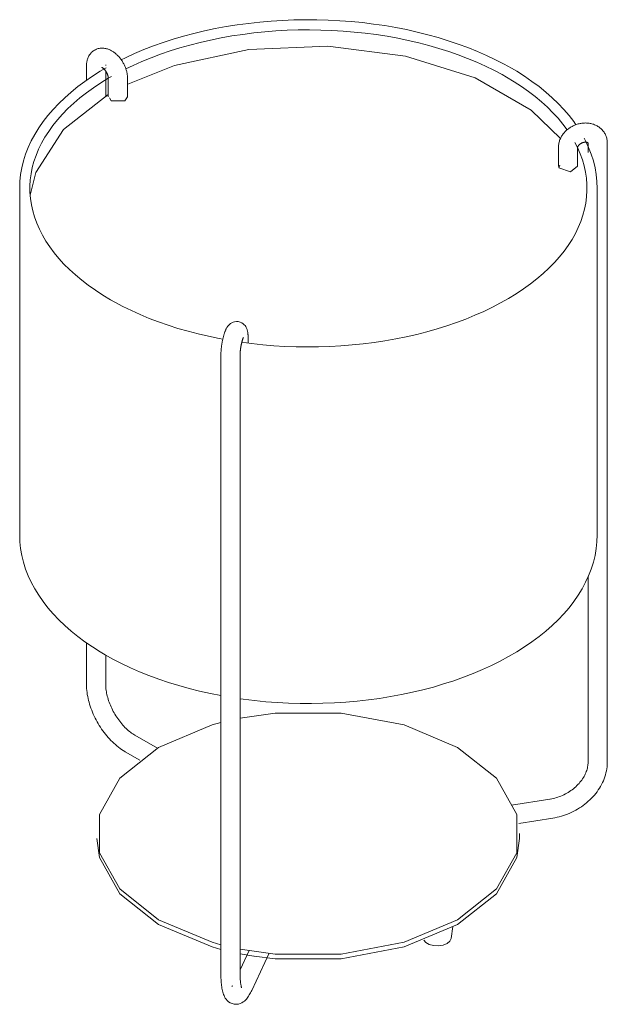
# Model space of a CAD drawing. Header units: millimetres. Extents: x 6263 to 8162, y 1041 to 6670.
# Tile 3 of 4: x 7316 to 7622, y 4686 to 5199. Entities that reach past the tile are written whole.
import ezdxf

# ---------------------------------------------------------------- set-up
doc = ezdxf.new("R2010")
doc.units = ezdxf.units.MM
doc.layers.add('E-LITE-EQPM', color=7, linetype='Continuous', lineweight=20)

# ---------------------------------------------------------------- blocks, each defined once
blk = doc.blocks.new('24020-31 - 24020-31 RUM Black_beige table lamp-408374-Isometrico 2 PDF')
at = {"layer": 'E-LITE-EQPM', "lineweight": 9}
for p, q in [((2316.76, 5175.4), (2316.76, 5167.59)), ((2326.76, 5159.14), (2326.76, 5172.59)), ((2328.07, 5168.87), (2328.07, 5159.07)), ((2338.07, 5159.07), (2338.07, 5168.87)), ((2336.61, 5157.03), (2338.07, 5159.07)), ((2577.75, 5135.03), (2577.75, 5130.09)), ((2587.75, 4812.51), (2587.75, 5135.03)), ((2562.29, 5132.64), (2562.29, 5122.84)), ((2572.29, 5122.84), (2572.29, 5132.64)), ((2562.47, 5122.09), (2563.11, 5123.5)), ((2281.99, 5111.41), (2281.99, 4930.96)), ((2582.49, 4930.96), (2582.49, 5111.41)), ((2400.83, 5030.83), (2400.83, 5033.64)), ((2386.69, 5024.72), (2386.69, 4702.2)), ((2396.69, 4702.2), (2396.69, 5024.72)), ((2577.75, 4909.39), (2577.75, 4812.51)), ((2316.76, 4874.75), (2316.76, 4852.89)), ((2326.76, 4852.89), (2326.76, 4868.36)), ((2353.73, 4819.79), (2341.93, 4826.6)), ((2336.93, 4817.94), (2344.41, 4813.62)), ((2557.84, 4793.3), (2537.92, 4790.22)), ((2541.65, 4780.68), (2559.37, 4783.42)), ((2542.07, 4772.87), (2542.07, 4775.32)), ((2506.47, 4720.7), (2507.3, 4726.89)), ((2401.37, 4714.53), (2396.65, 4704.35)), ((2402.7, 4693.63), (2411.71, 4713.05)), ((2403.89, 4711.49), (2396.62, 4712.76))]:
    blk.add_line(p, q, dxfattribs=at)
for points in [[(2334.76, 5178.34, 0), (2337.05, 5179.48, 0), (2341.75, 5181.63, 0), (2346.59, 5183.68, 0), (2351.57, 5185.6, 0), (2356.67, 5187.41, 0), (2361.89, 5189.1, 0), (2367.22, 5190.67, 0), (2372.65, 5192.11, 0), (2378.17, 5193.42, 0), (2383.78, 5194.61, 0), (2389.47, 5195.66, 0), (2395.22, 5196.58, 0), (2401.03, 5197.37, 0), (2406.89, 5198.02, 0), (2412.79, 5198.54, 0), (2418.72, 5198.92, 0), (2424.67, 5199.17, 0), (2430.63, 5199.27, 0), (2436.59, 5199.24, 0), (2442.55, 5199.07, 0), (2448.49, 5198.76, 0), (2454.41, 5198.32, 0), (2460.29, 5197.74, 0), (2466.13, 5197.02, 0), (2471.91, 5196.18, 0), (2477.64, 5195.19, 0), (2483.29, 5194.08, 0), (2488.86, 5192.83, 0), (2494.34, 5191.46, 0), (2499.73, 5189.96, 0), (2505.01, 5188.34, 0), (2510.17, 5186.59, 0), (2515.22, 5184.73, 0), (2520.13, 5182.75, 0), (2524.91, 5180.66, 0), (2529.54, 5178.45, 0), (2534.02, 5176.14, 0), (2537.94, 5173.96, 0)], [(2337.14, 5173.62, 0), (2340.98, 5175.47, 0), (2345.58, 5177.52, 0), (2350.33, 5179.46, 0), (2355.21, 5181.29, 0), (2360.21, 5183.01, 0), (2365.33, 5184.61, 0), (2370.57, 5186.09, 0), (2375.9, 5187.45, 0), (2381.32, 5188.69, 0), (2386.83, 5189.8, 0), (2392.42, 5190.78, 0), (2398.06, 5191.64, 0), (2403.77, 5192.36, 0), (2409.52, 5192.95, 0), (2415.31, 5193.41, 0), (2421.12, 5193.73, 0), (2426.95, 5193.92, 0), (2432.79, 5193.98, 0), (2438.64, 5193.9, 0), (2444.47, 5193.68, 0), (2450.28, 5193.33, 0), (2456.06, 5192.85, 0), (2461.8, 5192.23, 0), (2467.49, 5191.48, 0), (2473.13, 5190.61, 0), (2478.7, 5189.6, 0), (2484.19, 5188.46, 0), (2489.6, 5187.2, 0), (2494.92, 5185.82, 0), (2500.13, 5184.31, 0), (2505.23, 5182.69, 0), (2510.21, 5180.95, 0), (2515.07, 5179.1, 0), (2519.78, 5177.14, 0), (2524.36, 5175.07, 0), (2528.78, 5172.9, 0), (2533.05, 5170.64, 0), (2535.29, 5169.37, 0)], [(2563.45, 5137.32, 0), (2548.14, 5152.09, 0), (2518.96, 5168.94, 0), (2482.74, 5180.36, 0), (2442.41, 5185.42, 0), (2401.24, 5183.72, 0), (2362.57, 5175.39, 0), (2338.21, 5165.71, 0)], [(2320.91, 5183.4, 0), (2320.46, 5183.11, 0), (2320.03, 5182.8, 0), (2319.63, 5182.47, 0), (2319.25, 5182.11, 0), (2318.91, 5181.73, 0), (2318.59, 5181.33, 0), (2318.3, 5180.92, 0), (2318.03, 5180.5, 0), (2317.8, 5180.07, 0), (2317.6, 5179.64, 0), (2317.42, 5179.2, 0), (2317.26, 5178.76, 0), (2317.13, 5178.32, 0), (2317.02, 5177.87, 0), (2316.93, 5177.43, 0), (2316.86, 5176.99, 0), (2316.81, 5176.55, 0), (2316.78, 5176.12, 0), (2316.76, 5175.68, 0), (2316.76, 5175.4, 0)], [(2320.91, 5183.4, 0), (2321.38, 5183.64, 0), (2321.87, 5183.86, 0), (2322.36, 5184.04, 0), (2322.86, 5184.19, 0), (2323.36, 5184.3, 0), (2323.87, 5184.38, 0), (2324.37, 5184.42, 0), (2324.86, 5184.44, 0), (2325.35, 5184.43, 0), (2325.83, 5184.39, 0), (2326.3, 5184.32, 0), (2326.76, 5184.24, 0), (2327.2, 5184.13, 0), (2327.64, 5184.01, 0), (2328.07, 5183.86, 0), (2328.48, 5183.7, 0), (2328.89, 5183.53, 0), (2329.29, 5183.34, 0), (2329.67, 5183.13, 0), (2330.05, 5182.92, 0), (2330.42, 5182.69, 0), (2330.78, 5182.45, 0), (2331.13, 5182.2, 0), (2331.47, 5181.94, 0), (2331.81, 5181.67, 0), (2332.14, 5181.39, 0), (2332.46, 5181.1, 0), (2332.77, 5180.81, 0), (2333.07, 5180.5, 0), (2333.37, 5180.19, 0), (2333.66, 5179.87, 0), (2333.94, 5179.54, 0), (2334.21, 5179.2, 0), (2334.48, 5178.86, 0), (2334.74, 5178.51, 0), (2334.99, 5178.15, 0), (2335.23, 5177.79, 0), (2335.46, 5177.42, 0), (2335.68, 5177.05, 0), (2335.9, 5176.67, 0), (2336.11, 5176.29, 0), (2336.3, 5175.9, 0), (2336.49, 5175.51, 0), (2336.67, 5175.11, 0), (2336.84, 5174.71, 0), (2337, 5174.31, 0), (2337.15, 5173.9, 0), (2337.29, 5173.49, 0), (2337.42, 5173.08, 0), (2337.54, 5172.66, 0), (2337.65, 5172.25, 0), (2337.74, 5171.83, 0), (2337.83, 5171.4, 0), (2337.9, 5170.98, 0), (2337.96, 5170.55, 0), (2338.01, 5170.13, 0), (2338.04, 5169.7, 0), (2338.06, 5169.26, 0), (2338.07, 5168.87, 0)], [(2326.78, 5175.68, 0), (2326.77, 5175.66, 0), (2326.77, 5175.62, 0), (2326.76, 5175.57, 0), (2326.76, 5175.5, 0), (2326.76, 5175.42, 0), (2326.76, 5175.4, 0)], [(2281.99, 5111.41, 0), (2282.11, 5115, 0), (2282.48, 5118.58, 0), (2283.1, 5122.15, 0), (2283.97, 5125.7, 0), (2285.08, 5129.22, 0), (2286.43, 5132.7, 0), (2288.01, 5136.14, 0), (2289.83, 5139.53, 0), (2291.88, 5142.88, 0), (2294.15, 5146.16, 0), (2296.64, 5149.38, 0), (2299.35, 5152.54, 0), (2302.26, 5155.62, 0), (2305.39, 5158.62, 0), (2308.71, 5161.55, 0), (2312.22, 5164.39, 0), (2315.93, 5167.15, 0), (2319.81, 5169.81, 0), (2323.87, 5172.38, 0), (2326.97, 5174.19, 0)], [(2329.19, 5053.44, 0), (2325.18, 5055.85, 0), (2321.35, 5058.35, 0), (2317.69, 5060.93, 0), (2314.23, 5063.59, 0), (2310.95, 5066.32, 0), (2307.88, 5069.12, 0), (2305, 5071.98, 0), (2302.33, 5074.9, 0), (2299.88, 5077.88, 0), (2297.63, 5080.9, 0), (2295.6, 5083.96, 0), (2293.79, 5087.06, 0), (2292.2, 5090.18, 0), (2290.83, 5093.34, 0), (2289.68, 5096.52, 0), (2288.76, 5099.71, 0), (2288.06, 5102.92, 0), (2287.58, 5106.14, 0), (2287.33, 5109.36, 0), (2287.3, 5112.59, 0), (2287.49, 5115.81, 0), (2287.91, 5119.03, 0), (2288.55, 5122.24, 0), (2289.41, 5125.44, 0), (2290.5, 5128.62, 0), (2291.81, 5131.78, 0), (2293.34, 5134.92, 0), (2295.09, 5138.03, 0), (2297.06, 5141.1, 0), (2299.25, 5144.13, 0), (2301.65, 5147.12, 0), (2304.26, 5150.05, 0), (2307.08, 5152.93, 0), (2310.1, 5155.75, 0), (2313.32, 5158.5, 0), (2316.74, 5161.18, 0), (2320.34, 5163.78, 0), (2324.13, 5166.3, 0), (2328.09, 5168.73, 0), (2329.67, 5169.62, 0)], [(2324.65, 5174.46, 0), (2324.66, 5174.46, 0), (2324.68, 5174.45, 0), (2324.72, 5174.44, 0), (2324.77, 5174.42, 0), (2324.83, 5174.39, 0), (2324.89, 5174.35, 0), (2324.97, 5174.3, 0), (2325.06, 5174.25, 0), (2325.15, 5174.18, 0), (2325.25, 5174.11, 0), (2325.36, 5174.03, 0), (2325.47, 5173.94, 0), (2325.58, 5173.84, 0), (2325.7, 5173.73, 0), (2325.82, 5173.62, 0), (2325.94, 5173.49, 0), (2326.06, 5173.36, 0), (2326.18, 5173.22, 0), (2326.3, 5173.08, 0), (2326.42, 5172.93, 0), (2326.54, 5172.77, 0), (2326.66, 5172.61, 0), (2326.77, 5172.45, 0), (2326.88, 5172.28, 0), (2326.99, 5172.1, 0), (2327.09, 5171.93, 0), (2327.19, 5171.75, 0), (2327.29, 5171.57, 0), (2327.38, 5171.39, 0), (2327.47, 5171.2, 0), (2327.55, 5171.02, 0), (2327.62, 5170.84, 0), (2327.69, 5170.66, 0), (2327.75, 5170.49, 0), (2327.81, 5170.31, 0), (2327.86, 5170.14, 0), (2327.91, 5169.98, 0), (2327.95, 5169.82, 0), (2327.98, 5169.67, 0), (2328.01, 5169.52, 0), (2328.03, 5169.38, 0), (2328.05, 5169.25, 0), (2328.06, 5169.13, 0), (2328.07, 5169.02, 0), (2328.07, 5168.92, 0), (2328.07, 5168.87, 0)], [(2571.46, 5144.52, 0), (2570.33, 5146.16, 0), (2567.84, 5149.38, 0), (2565.13, 5152.54, 0), (2562.21, 5155.62, 0), (2559.09, 5158.62, 0), (2555.77, 5161.55, 0), (2552.26, 5164.39, 0), (2548.55, 5167.15, 0), (2544.67, 5169.81, 0), (2540.6, 5172.38, 0), (2537.94, 5173.96, 0)], [(2535.29, 5169.37, 0), (2539.3, 5166.96, 0), (2543.13, 5164.47, 0), (2546.78, 5161.89, 0), (2550.25, 5159.23, 0), (2553.53, 5156.5, 0), (2556.6, 5153.7, 0), (2559.48, 5150.83, 0), (2562.14, 5147.91, 0), (2564.6, 5144.94, 0), (2566.85, 5141.92, 0), (2566.91, 5141.83, 0)], [(2287.44, 5107.94, 0), (2290.38, 5119.71, 0), (2304.8, 5142.04, 0), (2328.03, 5160.23, 0)], [(2336.61, 5157.03, 0), (2329.53, 5157.03, 0), (2328.65, 5158.56, 0)], [(2586.81, 5139.3, 0), (2586.59, 5139.76, 0), (2586.34, 5140.2, 0), (2586.07, 5140.63, 0), (2585.78, 5141.04, 0), (2585.47, 5141.44, 0), (2585.15, 5141.82, 0), (2584.8, 5142.18, 0), (2584.44, 5142.53, 0), (2584.06, 5142.85, 0), (2583.67, 5143.16, 0), (2583.27, 5143.45, 0), (2582.86, 5143.72, 0), (2582.43, 5143.97, 0), (2582, 5144.19, 0), (2581.56, 5144.4, 0), (2581.11, 5144.59, 0), (2580.65, 5144.77, 0), (2580.19, 5144.92, 0), (2579.73, 5145.05, 0), (2579.26, 5145.16, 0), (2578.79, 5145.26, 0), (2578.31, 5145.34, 0), (2577.84, 5145.4, 0), (2577.36, 5145.44, 0), (2576.88, 5145.46, 0), (2576.4, 5145.47, 0), (2575.92, 5145.46, 0), (2575.44, 5145.44, 0), (2574.97, 5145.4, 0), (2574.49, 5145.34, 0), (2574.02, 5145.27, 0), (2573.55, 5145.18, 0), (2573.09, 5145.07, 0), (2572.62, 5144.95, 0), (2572.16, 5144.82, 0), (2571.71, 5144.67, 0), (2571.26, 5144.51, 0), (2570.82, 5144.33, 0), (2570.38, 5144.14, 0), (2569.95, 5143.94, 0), (2569.52, 5143.72, 0), (2569.1, 5143.49, 0), (2568.69, 5143.25, 0), (2568.29, 5142.99, 0), (2567.9, 5142.72, 0), (2567.51, 5142.44, 0), (2567.13, 5142.14, 0), (2566.77, 5141.84, 0), (2566.41, 5141.52, 0), (2566.07, 5141.19, 0), (2565.73, 5140.84, 0), (2565.41, 5140.49, 0), (2565.1, 5140.12, 0), (2564.8, 5139.75, 0), (2564.52, 5139.36, 0), (2564.25, 5138.96, 0), (2564, 5138.56, 0), (2563.76, 5138.14, 0), (2563.53, 5137.71, 0), (2563.32, 5137.28, 0), (2563.13, 5136.83, 0), (2562.96, 5136.38, 0), (2562.8, 5135.92, 0), (2562.67, 5135.45, 0), (2562.55, 5134.97, 0), (2562.46, 5134.49, 0), (2562.38, 5134, 0), (2562.33, 5133.51, 0), (2562.3, 5133.02, 0), (2562.29, 5132.64, 0)], [(2587.75, 5135.03, 0), (2587.74, 5135.53, 0), (2587.7, 5136.02, 0), (2587.64, 5136.52, 0), (2587.56, 5137.02, 0), (2587.45, 5137.51, 0), (2587.31, 5138, 0), (2587.15, 5138.48, 0), (2586.97, 5138.95, 0), (2586.81, 5139.3, 0)], [(2570.94, 5135.26, 0), (2572.28, 5132.63, 0), (2573.65, 5129.48, 0), (2574.79, 5126.3, 0), (2575.72, 5123.1, 0), (2576.42, 5119.9, 0), (2576.89, 5116.68, 0), (2577.15, 5113.46, 0), (2577.18, 5110.23, 0), (2576.98, 5107.01, 0), (2576.57, 5103.79, 0), (2575.93, 5100.58, 0), (2575.06, 5097.38, 0), (2573.98, 5094.2, 0), (2572.67, 5091.03, 0), (2571.14, 5087.9, 0), (2569.39, 5084.79, 0), (2567.42, 5081.72, 0), (2565.23, 5078.69, 0), (2562.83, 5075.7, 0), (2560.22, 5072.77, 0), (2557.4, 5069.89, 0), (2554.38, 5067.07, 0), (2551.15, 5064.32, 0), (2547.74, 5061.64, 0), (2544.14, 5059.04, 0), (2540.35, 5056.52, 0), (2536.39, 5054.09, 0), (2532.25, 5051.74, 0), (2527.95, 5049.49, 0), (2523.5, 5047.35, 0), (2518.9, 5045.3, 0), (2514.15, 5043.36, 0), (2509.27, 5041.53, 0), (2504.27, 5039.81, 0), (2499.14, 5038.21, 0), (2493.91, 5036.73, 0), (2488.58, 5035.37, 0), (2483.15, 5034.13, 0), (2477.64, 5033.02, 0), (2472.06, 5032.03, 0), (2466.41, 5031.18, 0), (2460.71, 5030.46, 0), (2454.96, 5029.87, 0), (2449.17, 5029.41, 0), (2443.36, 5029.08, 0), (2437.52, 5028.89, 0), (2431.68, 5028.84, 0), (2425.84, 5028.92, 0), (2420.01, 5029.13, 0), (2414.2, 5029.48, 0), (2408.42, 5029.97, 0), (2402.68, 5030.58, 0), (2397.43, 5031.27, 0)], [(2572.29, 5132.64, 0), (2572.3, 5132.66, 0), (2572.3, 5132.7, 0), (2572.3, 5132.74, 0), (2572.31, 5132.78, 0), (2572.32, 5132.83, 0), (2572.33, 5132.89, 0), (2572.35, 5132.95, 0), (2572.38, 5133.02, 0), (2572.41, 5133.09, 0), (2572.44, 5133.17, 0), (2572.48, 5133.25, 0), (2572.53, 5133.34, 0), (2572.58, 5133.43, 0), (2572.64, 5133.52, 0), (2572.7, 5133.61, 0), (2572.78, 5133.71, 0), (2572.85, 5133.81, 0), (2572.94, 5133.91, 0), (2573.03, 5134.01, 0), (2573.13, 5134.11, 0), (2573.23, 5134.2, 0), (2573.34, 5134.3, 0), (2573.46, 5134.4, 0), (2573.58, 5134.49, 0), (2573.71, 5134.58, 0), (2573.84, 5134.67, 0), (2573.97, 5134.75, 0), (2574.11, 5134.83, 0), (2574.25, 5134.91, 0), (2574.4, 5134.98, 0), (2574.55, 5135.05, 0), (2574.69, 5135.12, 0), (2574.84, 5135.18, 0), (2575, 5135.23, 0), (2575.15, 5135.28, 0), (2575.3, 5135.32, 0), (2575.45, 5135.36, 0), (2575.6, 5135.39, 0), (2575.75, 5135.42, 0), (2575.89, 5135.44, 0), (2576.03, 5135.45, 0), (2576.17, 5135.46, 0), (2576.31, 5135.47, 0), (2576.44, 5135.47, 0), (2576.57, 5135.47, 0), (2576.69, 5135.46, 0), (2576.8, 5135.45, 0), (2576.91, 5135.44, 0), (2577.01, 5135.42, 0), (2577.11, 5135.4, 0), (2577.2, 5135.38, 0), (2577.28, 5135.35, 0), (2577.35, 5135.33, 0), (2577.42, 5135.3, 0), (2577.48, 5135.27, 0), (2577.53, 5135.25, 0), (2577.58, 5135.22, 0), (2577.62, 5135.2, 0), (2577.65, 5135.18, 0), (2577.67, 5135.16, 0), (2577.7, 5135.14, 0), (2577.71, 5135.13, 0), (2577.72, 5135.12, 0), (2577.73, 5135.11, 0), (2577.74, 5135.1, 0), (2577.74, 5135.1, 0), (2577.74, 5135.09, 0), (2577.74, 5135.09, 0)], [(2582.49, 5111.41, 0), (2582.37, 5115, 0), (2582, 5118.58, 0), (2581.38, 5122.15, 0), (2580.51, 5125.7, 0), (2579.4, 5129.22, 0), (2578.05, 5132.7, 0), (2576.47, 5136.14, 0), (2575.74, 5137.49, 0)], [(2577.74, 5135.1, 0), (2577.74, 5135.1, 0), (2577.74, 5135.09, 0), (2577.74, 5135.09, 0), (2577.75, 5135.08, 0), (2577.75, 5135.07, 0), (2577.75, 5135.05, 0), (2577.75, 5135.03, 0)], [(2562.47, 5122.09, 0), (2568.59, 5120.05, 0), (2572.28, 5123.03, 0)], [(2387.69, 5032.87, 0), (2385.78, 5033.22, 0), (2380.29, 5034.35, 0), (2374.88, 5035.62, 0), (2369.56, 5037, 0), (2364.35, 5038.51, 0), (2359.25, 5040.13, 0), (2354.27, 5041.87, 0), (2349.41, 5043.72, 0), (2344.69, 5045.68, 0), (2340.12, 5047.75, 0), (2335.69, 5049.91, 0), (2331.43, 5052.18, 0), (2329.19, 5053.44, 0)], [(2395.75, 5042.03, 0), (2394.75, 5042.09, 0), (2393.81, 5041.97, 0), (2392.99, 5041.73, 0), (2392.31, 5041.42, 0), (2391.76, 5041.07, 0), (2391.31, 5040.73, 0), (2390.94, 5040.39, 0), (2390.64, 5040.07, 0), (2390.38, 5039.76, 0), (2390.16, 5039.46, 0), (2389.96, 5039.16, 0), (2389.78, 5038.88, 0), (2389.62, 5038.6, 0), (2389.47, 5038.32, 0), (2389.33, 5038.04, 0), (2389.2, 5037.76, 0), (2389.07, 5037.48, 0), (2388.95, 5037.19, 0), (2388.84, 5036.91, 0), (2388.73, 5036.62, 0), (2388.62, 5036.32, 0), (2388.52, 5036.02, 0), (2388.41, 5035.71, 0), (2388.32, 5035.41, 0), (2388.22, 5035.09, 0), (2388.13, 5034.77, 0), (2388.04, 5034.45, 0), (2387.95, 5034.12, 0), (2387.87, 5033.79, 0), (2387.78, 5033.45, 0), (2387.7, 5033.11, 0), (2387.63, 5032.77, 0), (2387.55, 5032.42, 0), (2387.48, 5032.07, 0), (2387.41, 5031.72, 0), (2387.34, 5031.37, 0), (2387.28, 5031.01, 0), (2387.22, 5030.66, 0), (2387.16, 5030.3, 0), (2387.11, 5029.94, 0), (2387.06, 5029.58, 0), (2387.01, 5029.22, 0), (2386.96, 5028.87, 0), (2386.92, 5028.51, 0), (2386.88, 5028.16, 0), (2386.85, 5027.8, 0), (2386.81, 5027.45, 0), (2386.79, 5027.1, 0), (2386.76, 5026.75, 0), (2386.74, 5026.41, 0), (2386.72, 5026.07, 0), (2386.71, 5025.73, 0), (2386.7, 5025.4, 0), (2386.69, 5025.07, 0), (2386.69, 5024.74, 0), (2386.69, 5024.72, 0)], [(2395.75, 5042.03, 0), (2396.72, 5041.78, 0), (2397.58, 5041.39, 0), (2398.29, 5040.91, 0), (2398.84, 5040.41, 0), (2399.26, 5039.91, 0), (2399.58, 5039.45, 0), (2399.83, 5039.02, 0), (2400.02, 5038.62, 0), (2400.18, 5038.24, 0), (2400.3, 5037.89, 0), (2400.4, 5037.55, 0), (2400.48, 5037.22, 0), (2400.55, 5036.91, 0), (2400.61, 5036.59, 0), (2400.66, 5036.29, 0), (2400.7, 5035.98, 0), (2400.74, 5035.67, 0), (2400.76, 5035.37, 0), (2400.79, 5035.06, 0), (2400.8, 5034.75, 0), (2400.82, 5034.43, 0), (2400.83, 5034.12, 0), (2400.83, 5033.79, 0), (2400.83, 5033.64, 0)], [(2398.37, 5033.75, 0), (2398.36, 5033.73, 0), (2398.34, 5033.7, 0), (2398.31, 5033.64, 0), (2398.27, 5033.56, 0), (2398.23, 5033.47, 0), (2398.19, 5033.35, 0), (2398.13, 5033.22, 0), (2398.08, 5033.08, 0), (2398.03, 5032.92, 0), (2397.97, 5032.75, 0), (2397.91, 5032.57, 0), (2397.85, 5032.38, 0), (2397.79, 5032.18, 0), (2397.73, 5031.96, 0), (2397.67, 5031.74, 0), (2397.61, 5031.51, 0), (2397.55, 5031.28, 0), (2397.49, 5031.03, 0), (2397.43, 5030.78, 0), (2397.37, 5030.53, 0), (2397.32, 5030.27, 0), (2397.27, 5030.01, 0), (2397.21, 5029.74, 0), (2397.16, 5029.47, 0), (2397.12, 5029.2, 0), (2397.07, 5028.93, 0), (2397.03, 5028.65, 0), (2396.99, 5028.38, 0), (2396.95, 5028.1, 0), (2396.91, 5027.83, 0), (2396.88, 5027.56, 0), (2396.85, 5027.29, 0), (2396.82, 5027.02, 0), (2396.79, 5026.76, 0), (2396.77, 5026.5, 0), (2396.75, 5026.25, 0), (2396.73, 5026, 0), (2396.72, 5025.76, 0), (2396.71, 5025.52, 0), (2396.7, 5025.29, 0), (2396.69, 5025.07, 0), (2396.69, 5024.86, 0), (2396.69, 5024.72, 0)], [(2281.99, 4930.96, 0), (2282.11, 4927.37, 0), (2282.48, 4923.79, 0), (2283.1, 4920.22, 0), (2283.97, 4916.67, 0), (2285.08, 4913.15, 0), (2286.43, 4909.67, 0), (2288.01, 4906.23, 0), (2289.83, 4902.84, 0), (2291.88, 4899.49, 0), (2294.15, 4896.21, 0), (2296.64, 4892.99, 0), (2299.35, 4889.84, 0), (2302.26, 4886.75, 0), (2305.39, 4883.75, 0), (2308.71, 4880.82, 0), (2312.22, 4877.98, 0), (2315.93, 4875.22, 0), (2319.81, 4872.56, 0), (2323.87, 4869.99, 0), (2326.54, 4868.41, 0)], [(2582.49, 4930.96, 0), (2582.37, 4927.37, 0), (2582, 4923.79, 0), (2581.38, 4920.22, 0), (2580.51, 4916.67, 0), (2579.4, 4913.15, 0), (2578.05, 4909.67, 0), (2576.47, 4906.23, 0), (2574.65, 4902.84, 0), (2572.6, 4899.49, 0), (2570.33, 4896.21, 0), (2567.84, 4892.99, 0), (2565.13, 4889.84, 0), (2562.21, 4886.75, 0), (2559.09, 4883.75, 0), (2555.77, 4880.82, 0), (2552.26, 4877.98, 0), (2548.55, 4875.22, 0), (2544.67, 4872.56, 0), (2540.6, 4869.99, 0), (2536.37, 4867.52, 0), (2531.98, 4865.15, 0), (2527.43, 4862.89, 0), (2522.73, 4860.74, 0), (2517.89, 4858.69, 0), (2512.91, 4856.77, 0), (2507.81, 4854.96, 0), (2502.59, 4853.27, 0), (2497.26, 4851.7, 0), (2491.83, 4850.26, 0), (2486.3, 4848.95, 0), (2480.7, 4847.76, 0), (2475.01, 4846.71, 0), (2469.26, 4845.79, 0), (2463.45, 4845, 0), (2457.59, 4844.35, 0), (2451.69, 4843.83, 0), (2445.76, 4843.45, 0), (2439.81, 4843.2, 0), (2433.85, 4843.1, 0), (2427.88, 4843.13, 0), (2421.93, 4843.3, 0), (2415.98, 4843.61, 0), (2410.07, 4844.05, 0), (2404.19, 4844.63, 0), (2398.35, 4845.35, 0), (2396.52, 4845.61, 0)], [(2386.73, 4847.2, 0), (2381.19, 4848.29, 0), (2375.62, 4849.54, 0), (2370.14, 4850.91, 0), (2364.75, 4852.41, 0), (2359.47, 4854.03, 0), (2354.31, 4855.78, 0), (2349.26, 4857.64, 0), (2344.35, 4859.62, 0), (2339.57, 4861.71, 0), (2334.94, 4863.92, 0), (2330.46, 4866.23, 0), (2326.54, 4868.41, 0)], [(2316.76, 4852.89, 0), (2316.77, 4851.89, 0), (2316.82, 4850.89, 0), (2316.91, 4849.88, 0), (2317.02, 4848.86, 0), (2317.17, 4847.84, 0), (2317.35, 4846.81, 0), (2317.56, 4845.78, 0), (2317.8, 4844.75, 0), (2318.07, 4843.72, 0), (2318.37, 4842.69, 0), (2318.69, 4841.65, 0), (2319.05, 4840.62, 0), (2319.43, 4839.6, 0), (2319.84, 4838.57, 0), (2320.27, 4837.56, 0), (2320.73, 4836.55, 0), (2321.21, 4835.55, 0), (2321.72, 4834.56, 0), (2322.25, 4833.58, 0), (2322.81, 4832.61, 0), (2323.39, 4831.66, 0), (2323.98, 4830.72, 0), (2324.6, 4829.79, 0), (2325.24, 4828.89, 0), (2325.9, 4828, 0), (2326.57, 4827.13, 0), (2327.27, 4826.28, 0), (2327.98, 4825.45, 0), (2328.71, 4824.65, 0), (2329.45, 4823.86, 0), (2330.2, 4823.11, 0), (2330.97, 4822.38, 0), (2331.76, 4821.67, 0), (2332.55, 4821, 0), (2333.36, 4820.35, 0), (2334.18, 4819.73, 0), (2335.01, 4819.15, 0), (2335.85, 4818.59, 0), (2336.7, 4818.07, 0), (2336.93, 4817.94, 0)], [(2341.93, 4826.6, 0), (2341.37, 4826.94, 0), (2340.8, 4827.3, 0), (2340.23, 4827.7, 0), (2339.65, 4828.13, 0), (2339.07, 4828.59, 0), (2338.49, 4829.07, 0), (2337.91, 4829.58, 0), (2337.34, 4830.12, 0), (2336.76, 4830.69, 0), (2336.2, 4831.28, 0), (2335.64, 4831.89, 0), (2335.08, 4832.52, 0), (2334.54, 4833.18, 0), (2334.01, 4833.85, 0), (2333.49, 4834.55, 0), (2332.98, 4835.26, 0), (2332.49, 4835.99, 0), (2332.01, 4836.73, 0), (2331.55, 4837.48, 0), (2331.1, 4838.24, 0), (2330.68, 4839.02, 0), (2330.27, 4839.8, 0), (2329.88, 4840.59, 0), (2329.51, 4841.38, 0), (2329.17, 4842.18, 0), (2328.84, 4842.98, 0), (2328.54, 4843.78, 0), (2328.26, 4844.57, 0), (2328, 4845.37, 0), (2327.77, 4846.15, 0), (2327.56, 4846.93, 0), (2327.38, 4847.71, 0), (2327.22, 4848.47, 0), (2327.08, 4849.22, 0), (2326.97, 4849.95, 0), (2326.88, 4850.67, 0), (2326.82, 4851.37, 0), (2326.77, 4852.05, 0), (2326.76, 4852.71, 0), (2326.76, 4852.89, 0)], [(2509.85, 4730.41, 0), (2530.08, 4746.49, 0), (2540.71, 4765.38, 0), (2540.71, 4785.25, 0), (2530.08, 4804.15, 0), (2509.85, 4820.23, 0), (2482, 4831.91, 0), (2449.27, 4838.05, 0), (2414.86, 4838.05, 0), (2396.63, 4835.43, 0)], [(2386.65, 4833.16, 0), (2382.13, 4831.91, 0), (2354.28, 4820.23, 0)], [(2354.28, 4820.23, 0), (2334.05, 4804.15, 0), (2323.42, 4785.25, 0), (2323.42, 4765.38, 0), (2334.05, 4746.49, 0), (2354.28, 4730.41, 0), (2382.13, 4718.73, 0), (2386.65, 4717.48, 0)], [(2577.75, 4812.51, 0), (2577.74, 4811.93, 0), (2577.69, 4811.33, 0), (2577.62, 4810.73, 0), (2577.52, 4810.12, 0), (2577.4, 4809.51, 0), (2577.24, 4808.89, 0), (2577.05, 4808.26, 0), (2576.83, 4807.63, 0), (2576.59, 4807, 0), (2576.31, 4806.37, 0), (2576, 4805.74, 0), (2575.66, 4805.11, 0), (2575.29, 4804.49, 0), (2574.9, 4803.87, 0), (2574.47, 4803.25, 0), (2574.02, 4802.64, 0), (2573.54, 4802.05, 0), (2573.03, 4801.46, 0), (2572.49, 4800.88, 0), (2571.93, 4800.31, 0), (2571.35, 4799.76, 0), (2570.74, 4799.23, 0), (2570.11, 4798.71, 0), (2569.46, 4798.2, 0), (2568.79, 4797.72, 0), (2568.1, 4797.25, 0), (2567.39, 4796.81, 0), (2566.67, 4796.38, 0), (2565.93, 4795.98, 0), (2565.18, 4795.61, 0), (2564.41, 4795.25, 0), (2563.64, 4794.92, 0), (2562.85, 4794.62, 0), (2562.06, 4794.34, 0), (2561.27, 4794.08, 0), (2560.47, 4793.86, 0), (2559.66, 4793.66, 0), (2558.86, 4793.48, 0), (2558.05, 4793.34, 0), (2557.84, 4793.3, 0)], [(2559.37, 4783.42, 0), (2560.49, 4783.61, 0), (2561.62, 4783.85, 0), (2562.74, 4784.11, 0), (2563.85, 4784.42, 0), (2564.95, 4784.76, 0), (2566.04, 4785.13, 0), (2567.12, 4785.54, 0), (2568.19, 4785.99, 0), (2569.25, 4786.47, 0), (2570.28, 4786.98, 0), (2571.31, 4787.52, 0), (2572.31, 4788.1, 0), (2573.29, 4788.7, 0), (2574.25, 4789.34, 0), (2575.19, 4790, 0), (2576.11, 4790.7, 0), (2577, 4791.42, 0), (2577.86, 4792.17, 0), (2578.7, 4792.94, 0), (2579.5, 4793.74, 0), (2580.28, 4794.57, 0), (2581.02, 4795.41, 0), (2581.74, 4796.28, 0), (2582.41, 4797.17, 0), (2583.06, 4798.08, 0), (2583.66, 4799.01, 0), (2584.23, 4799.95, 0), (2584.76, 4800.92, 0), (2585.25, 4801.89, 0), (2585.7, 4802.89, 0), (2586.11, 4803.89, 0), (2586.48, 4804.91, 0), (2586.8, 4805.94, 0), (2587.07, 4806.97, 0), (2587.3, 4808.02, 0), (2587.49, 4809.07, 0), (2587.62, 4810.12, 0), (2587.71, 4811.17, 0), (2587.75, 4812.23, 0), (2587.75, 4812.51, 0)], [(2386.65, 4715.03, 0), (2382.13, 4716.28, 0), (2354.28, 4727.96, 0), (2334.05, 4744.04, 0), (2323.42, 4762.93, 0), (2322.09, 4772.87, 0)], [(2509.85, 4727.96, 0), (2530.08, 4744.04, 0), (2540.71, 4762.93, 0), (2542.07, 4772.87, 0)], [(2396.62, 4715.21, 0), (2414.86, 4712.59, 0), (2449.27, 4712.59, 0), (2482, 4718.73, 0), (2509.85, 4730.41, 0)], [(2509.85, 4727.96, 0), (2482, 4716.28, 0), (2449.27, 4710.14, 0), (2414.86, 4710.14, 0), (2403.93, 4711.48, 0)], [(2492.31, 4719.79, 0), (2493.3, 4718.62, 0), (2495.08, 4717.59, 0), (2497.36, 4716.98, 0), (2499.87, 4716.85, 0), (2502.3, 4717.23, 0), (2504.37, 4718.06, 0)], [(2506.47, 4720.7, 0), (2506.46, 4720.66, 0), (2505.81, 4719.25, 0), (2504.37, 4718.06, 0)], [(2393.57, 4686.5, 0), (2392.46, 4686.78, 0), (2391.47, 4687.23, 0), (2390.63, 4687.8, 0), (2389.95, 4688.42, 0), (2389.4, 4689.05, 0), (2388.97, 4689.69, 0), (2388.61, 4690.31, 0), (2388.31, 4690.93, 0), (2388.06, 4691.55, 0), (2387.84, 4692.18, 0), (2387.66, 4692.81, 0), (2387.49, 4693.45, 0), (2387.35, 4694.11, 0), (2387.22, 4694.79, 0), (2387.11, 4695.48, 0), (2387.01, 4696.2, 0), (2386.93, 4696.93, 0), (2386.86, 4697.69, 0), (2386.8, 4698.47, 0), (2386.76, 4699.27, 0), (2386.72, 4700.09, 0), (2386.7, 4700.93, 0), (2386.69, 4701.79, 0), (2386.69, 4702.2, 0)], [(2397.48, 4694.93, 0), (2397.46, 4694.97, 0), (2397.42, 4695.08, 0), (2397.36, 4695.27, 0), (2397.29, 4695.51, 0), (2397.21, 4695.81, 0), (2397.14, 4696.17, 0), (2397.06, 4696.57, 0), (2396.99, 4697.02, 0), (2396.93, 4697.52, 0), (2396.87, 4698.05, 0), (2396.82, 4698.62, 0), (2396.77, 4699.23, 0), (2396.74, 4699.87, 0), (2396.71, 4700.55, 0), (2396.7, 4701.25, 0), (2396.69, 4701.98, 0), (2396.69, 4702.2, 0)], [(2392.43, 4695.75, 0), (2392.5, 4695.84, 0), (2392.62, 4696, 0), (2392.7, 4696.13, 0)], [(2393.57, 4686.5, 0), (2394.72, 4686.43, 0), (2395.81, 4686.56, 0), (2396.78, 4686.85, 0), (2397.61, 4687.23, 0), (2398.32, 4687.67, 0), (2398.93, 4688.15, 0), (2399.46, 4688.63, 0), (2399.93, 4689.14, 0), (2400.36, 4689.65, 0), (2400.75, 4690.18, 0), (2401.12, 4690.73, 0), (2401.47, 4691.29, 0), (2401.81, 4691.87, 0), (2402.13, 4692.48, 0), (2402.45, 4693.11, 0), (2402.7, 4693.63, 0)]]:
    blk.add_polyline3d(points, dxfattribs=at)

msp = doc.modelspace()

# ---------------------------------------------------------------- block references
at = {"layer": 'E-LITE-EQPM', "lineweight": 9}
msp.add_blockref('24020-31 - 24020-31 RUM Black_beige table lamp-408374-Isometrico 2 PDF', (5034.44, 0), dxfattribs=at)

doc.saveas('drawing.dxf')
